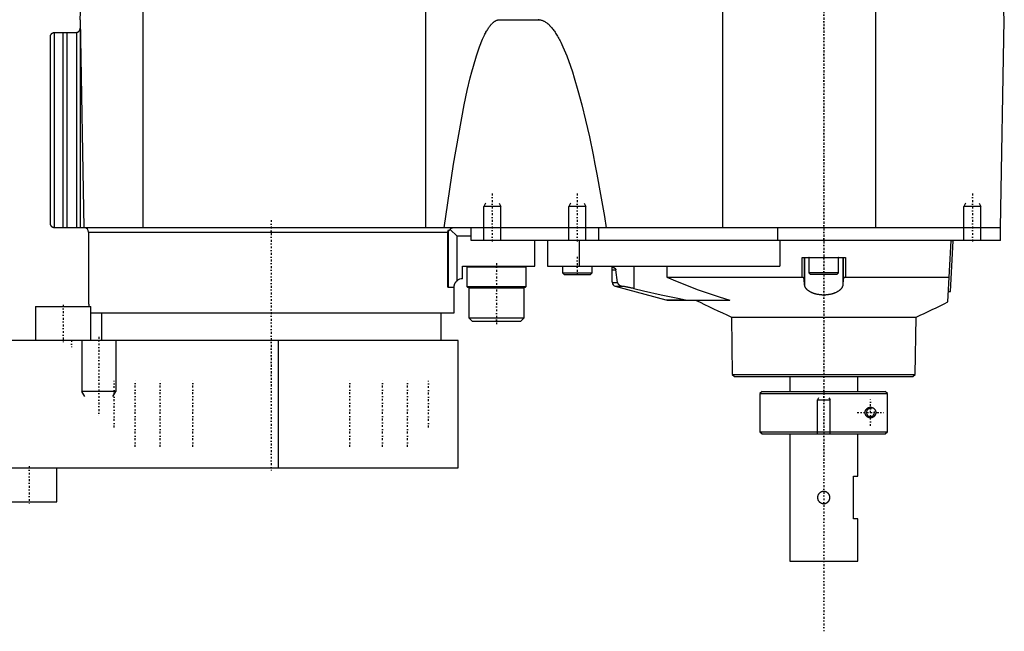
# Model space of a CAD drawing. Extents: x -171 to 292, y -1 to 545.
# Tile 2 of 3: x 61 to 292, y 108 to 252. Entities that reach past the tile are written whole.
import ezdxf

# ---------------------------------------------------------------- set-up
doc = ezdxf.new("R2010")
doc.units = 0
doc.linetypes.add('CENTER', pattern=[1.5, 0.45, -0.5, 0.05, -0.5])
for name, color, linetype in [('AM_0', 7, 'CONTINUOUS'), ('AM_10', 7, 'CONTINUOUS'), ('AM_7', 7, 'CENTER')]:
    doc.layers.add(name, color=color, linetype=linetype)

msp = doc.modelspace()

# ---------------------------------------------------------------- linework, layer by layer
at = {"layer": 'AM_0', "color": 7, "linetype": 'CONTINUOUS'}
for p, q in [((75, 251.5), (82.14, 387.81)), ((226.23, 202.5), (226.23, 373.93)), ((262.3, 202.5), (262.3, 343.66)), ((292.5, 251.5), (289.28, 312.91)), ((156.35, 202.5), (156.35, 280.58)), ((89.87, 202.5), (89.87, 257.5)), ((75, 251.5), (75.86, 202.5)), ((173.73, 251.5), (182.83, 251.5)), ((291.64, 202.5), (292.5, 251.5)), ((68.86, 248.49), (68.86, 202.51)), ((69, 248.5), (74.03, 248.5)), ((70.95, 248.5), (70.95, 202.5)), ((71.86, 248.5), (71.86, 202.5)), ((74.11, 248.5), (74.11, 202.5)), ((74.98, 249.17), (74.98, 202.5)), ((68, 203.5), (68, 247.5)), ((291.64, 202.5), (69, 202.5)), ((161.7, 188.5), (161.7, 201.99)), ((163.7, 200.5), (162.08, 202.12)), ((167, 199.5), (167, 202.5)), ((197, 202.5), (197, 199.5)), ((239.22, 199.5), (239.22, 202.5)), ((291.64, 199.5), (291.64, 202.5)), ((77, 201.5), (77, 184.5)), ((77, 201.5), (161.57, 201.5)), ((161.57, 188.5), (161.57, 201.5)), ((163.7, 190.02), (163.7, 200.5)), ((167, 200.5), (163.7, 200.5)), ((291.64, 199.5), (167, 199.5)), ((182, 193.5), (182, 199.5)), ((185, 199.5), (185, 193.5)), ((192.45, 199.5), (192.45, 193.5)), ((239.65, 199.5), (239.65, 193.5)), ((279.24, 185.05), (280, 199.5)), ((279.87, 187.49), (280.5, 199.47)), ((280, 199.5), (280.5, 199.47)), ((283.01, 199.51), (283, 199.5)), ((244.91, 190.89), (244.91, 195.5)), ((244.91, 195.5), (255.09, 195.5)), ((245.43, 195.5), (245.43, 190.4)), ((245.5, 195.5), (245.5, 189.07)), ((246.5, 195.4), (246.5, 191.9)), ((253.5, 195.4), (246.5, 195.4)), ((253.5, 191.9), (253.5, 195.4)), ((254.5, 195.5), (254.5, 189.07)), ((254.57, 195.5), (254.57, 190.4)), ((255.09, 195.5), (255.09, 190.89)), ((165, 190.5), (165, 193.5)), ((165, 193.5), (182, 193.5)), ((166.2, 193.5), (166, 193.3)), ((166, 193.3), (166, 188.7)), ((166, 193.3), (180, 193.3)), ((180, 193.3), (179.8, 193.5)), ((180, 188.7), (180, 193.3)), ((185, 193.5), (239.65, 193.5)), ((188.5, 193.5), (188.5, 191.9)), ((195.5, 191.9), (195.5, 193.5)), ((200.19, 189.77), (200.19, 193.5)), ((200.19, 192.57), (201.1, 192.57)), ((201.47, 189.63), (201.1, 192.57)), ((205.34, 193.5), (205.34, 188.2)), ((213.1, 193.5), (213.1, 190.89)), ((188.5, 191.9), (188.9, 191.5)), ((188.5, 191.9), (195.5, 191.9)), ((188.9, 191.5), (195.1, 191.5)), ((195.1, 191.5), (195.5, 191.9)), ((213.1, 190.89), (244.91, 190.89)), ((245.5, 189.07), (245.43, 190.4)), ((246.5, 191.9), (246.9, 191.5)), ((253.5, 191.9), (246.5, 191.9)), ((253.1, 191.5), (246.9, 191.5)), ((253.1, 191.5), (253.5, 191.9)), ((254.57, 190.4), (254.5, 189.07)), ((255.09, 190.89), (279.55, 190.89)), ((161.57, 188.5), (163, 188.5)), ((163, 182.5), (163, 188.5)), ((166, 188.7), (166.2, 188.5)), ((166, 188.7), (180, 188.7)), ((166.2, 188.5), (179.8, 188.5)), ((166.6, 188.5), (166.5, 188.4)), ((166.5, 188.4), (166.5, 181.3)), ((166.5, 188.4), (179.5, 188.4)), ((179.5, 188.4), (179.4, 188.5)), ((179.5, 181.3), (179.5, 188.4)), ((179.8, 188.5), (180, 188.7)), ((200.19, 189.77), (200.2, 189.63)), ((200.2, 189.63), (201.47, 189.63)), ((200.94, 188.73), (212.87, 185.54)), ((200.94, 188.73), (202.63, 188.73)), ((212.87, 185.54), (213.13, 185.5)), ((212.87, 185.54), (217.5, 185.54)), ((213.13, 185.5), (227.92, 185.5)), ((217.5, 185.54), (217.83, 185.5)), ((279.37, 187.52), (279.87, 187.49)), ((64.53, 184), (64.53, 176)), ((64.53, 184), (77.53, 184)), ((77, 184.5), (77.03, 184.5)), ((77.03, 184.5), (77.03, 184)), ((77.53, 176), (77.53, 184)), ((77.53, 182.5), (163, 182.5)), ((80, 182.5), (80, 176)), ((160, 176), (160, 182.5)), ((166.5, 181.3), (167.3, 180.5)), ((166.5, 181.3), (179.5, 181.3)), ((178.7, 180.5), (179.5, 181.3)), ((228.26, 181.5), (228.49, 168)), ((228.26, 181.5), (271.74, 181.5)), ((271.51, 168), (271.74, 181.5)), ((167.3, 180.5), (178.7, 180.5)), ((164, 176), (-48.5, 176)), ((121.65, 146), (121.65, 176)), ((164, 146), (164, 176)), ((228.49, 168), (229, 167.5)), ((228.49, 168), (271.51, 168)), ((229, 167.5), (271, 167.5)), ((242, 167.5), (242, 164)), ((258, 164), (258, 167.5)), ((271, 167.5), (271.51, 168)), ((235.5, 164), (235, 163.5)), ((235, 163.5), (235, 154.5)), ((235, 163.5), (264.98, 163.5)), ((235.5, 164), (264.48, 164)), ((264.98, 163.5), (264.48, 164)), ((264.98, 154.5), (264.98, 163.5)), ((235, 154.5), (235.5, 154)), ((235, 154.5), (264.98, 154.5)), ((235.5, 154), (264.48, 154)), ((242, 154), (242, 124)), ((258, 144), (258, 154)), ((264.48, 154), (264.98, 154.5)), ((-48.5, 146), (164, 146)), ((69.5, 138), (69.5, 146)), ((257, 144), (258, 144)), ((257, 134), (257, 144)), ((56.5, 138), (69.5, 138)), ((258, 134), (257, 134)), ((258, 124), (258, 134)), ((242, 124), (258, 124))]:
    msp.add_line(p, q, dxfattribs=at)
for points in [[(160.69, 202.5, 0), (162.85, 217.46, 0), (165.38, 231.48, 0), (166.11, 234.81, 0), (166.83, 237.84, 0), (167.2, 239.24, 0), (167.56, 240.56, 0), (168.28, 242.98, 0), (169.01, 245.1, 0), (169.73, 246.92, 0), (170.16, 247.84, 0), (170.28, 248.08, 0), (170.4, 248.32, 0), (170.46, 248.43, 0), (170.52, 248.55, 0), (170.64, 248.76, 0), (170.76, 248.97, 0), (170.88, 249.18, 0), (171.01, 249.37, 0), (171.13, 249.56, 0), (171.19, 249.64, 0), (171.25, 249.73, 0), (171.37, 249.9, 0), (171.49, 250.06, 0), (171.55, 250.14, 0), (171.61, 250.21, 0), (171.73, 250.35, 0), (171.85, 250.49, 0), (171.91, 250.55, 0), (171.97, 250.62, 0), (172.1, 250.73, 0), (172.22, 250.84, 0), (172.34, 250.94, 0), (172.46, 251.04, 0), (172.58, 251.12, 0), (172.64, 251.16, 0), (172.7, 251.2, 0), (172.82, 251.26, 0), (172.94, 251.32, 0), (173.06, 251.37, 0), (173.19, 251.41, 0), (173.31, 251.45, 0), (173.37, 251.46, 0), (173.43, 251.47, 0), (173.55, 251.49, 0), (173.67, 251.5, 0), (173.73, 251.5, 0)], [(183.03, 251.5, 0), (182.83, 251.5, 0)], [(182.83, 251.5, 0), (182.9, 251.5, 0), (183.05, 251.49, 0), (183.2, 251.47, 0), (183.28, 251.46, 0), (183.35, 251.45, 0), (183.5, 251.41, 0), (183.65, 251.37, 0), (183.79, 251.32, 0), (183.94, 251.26, 0), (184.09, 251.2, 0), (184.17, 251.16, 0), (184.24, 251.12, 0), (184.39, 251.04, 0), (184.54, 250.94, 0), (184.68, 250.84, 0), (184.83, 250.73, 0), (184.98, 250.62, 0), (185.06, 250.55, 0), (185.13, 250.49, 0), (185.28, 250.36, 0), (185.43, 250.21, 0), (185.5, 250.14, 0), (185.58, 250.06, 0), (185.72, 249.9, 0), (185.87, 249.73, 0), (185.95, 249.65, 0), (186.02, 249.56, 0), (186.17, 249.37, 0), (186.32, 249.18, 0), (186.47, 248.98, 0), (186.61, 248.77, 0), (186.76, 248.55, 0), (186.84, 248.43, 0), (186.91, 248.32, 0), (187.06, 248.08, 0), (187.21, 247.84, 0), (187.36, 247.59, 0), (187.5, 247.33, 0), (187.65, 247.06, 0), (187.73, 246.92, 0), (187.8, 246.78, 0), (187.95, 246.5, 0), (188.1, 246.2, 0), (188.62, 245.11, 0), (189.51, 242.99, 0), (190.39, 240.57, 0), (190.84, 239.24, 0), (191.28, 237.84, 0), (192.17, 234.82, 0), (193.06, 231.49, 0), (193.95, 227.86, 0), (194.84, 223.93, 0), (195.72, 219.69, 0), (196.17, 217.46, 0), (196.61, 215.16, 0), (197.5, 210.32, 0), (198.38, 205.18, 0), (198.83, 202.5, 0)], [(68, 247.5, 0), (68, 247.51, 0), (68, 247.52, 0), (68, 247.54, 0), (68, 247.54, 0), (68, 247.55, 0), (68, 247.56, 0), (68, 247.58, 0), (68, 247.59, 0), (68.01, 247.6, 0), (68.01, 247.62, 0), (68.01, 247.62, 0), (68.01, 247.63, 0), (68.01, 247.64, 0), (68.01, 247.65, 0), (68.01, 247.67, 0), (68.02, 247.68, 0), (68.02, 247.69, 0), (68.02, 247.7, 0), (68.02, 247.7, 0), (68.02, 247.71, 0), (68.03, 247.73, 0), (68.03, 247.73, 0), (68.03, 247.74, 0), (68.03, 247.75, 0), (68.03, 247.76, 0), (68.04, 247.77, 0), (68.04, 247.77, 0), (68.04, 247.78, 0), (68.04, 247.8, 0), (68.06, 247.83, 0), (68.08, 247.9, 0), (68.11, 247.96, 0), (68.15, 248.03, 0), (68.19, 248.09, 0), (68.21, 248.12, 0), (68.24, 248.15, 0), (68.27, 248.18, 0), (68.28, 248.19, 0), (68.29, 248.2, 0), (68.29, 248.21, 0), (68.3, 248.21, 0), (68.3, 248.22, 0), (68.31, 248.23, 0), (68.32, 248.24, 0), (68.33, 248.25, 0), (68.34, 248.25, 0), (68.35, 248.26, 0), (68.35, 248.26, 0), (68.36, 248.27, 0), (68.37, 248.28, 0), (68.38, 248.29, 0), (68.39, 248.3, 0), (68.41, 248.3, 0), (68.41, 248.31, 0), (68.42, 248.31, 0), (68.43, 248.32, 0), (68.44, 248.33, 0), (68.45, 248.34, 0), (68.46, 248.34, 0), (68.47, 248.35, 0), (68.48, 248.35, 0), (68.49, 248.36, 0), (68.5, 248.36, 0), (68.51, 248.37, 0), (68.52, 248.38, 0), (68.54, 248.39, 0), (68.55, 248.39, 0), (68.55, 248.4, 0), (68.56, 248.4, 0), (68.57, 248.41, 0), (68.59, 248.41, 0), (68.6, 248.41, 0), (68.6, 248.42, 0), (68.62, 248.42, 0), (68.63, 248.43, 0), (68.64, 248.43, 0), (68.64, 248.43, 0), (68.66, 248.44, 0), (68.67, 248.45, 0), (68.69, 248.45, 0), (68.7, 248.45, 0), (68.72, 248.46, 0), (68.72, 248.46, 0), (68.73, 248.46, 0), (68.75, 248.47, 0), (68.76, 248.47, 0), (68.78, 248.47, 0), (68.79, 248.48, 0), (68.81, 248.48, 0), (68.82, 248.48, 0), (68.82, 248.48, 0), (68.84, 248.49, 0), (68.85, 248.49, 0), (68.86, 248.49, 0)], [(68.86, 248.49, 0), (68.88, 248.49, 0), (68.93, 248.5, 0), (68.98, 248.5, 0), (69, 248.5, 0)], [(74.03, 248.5, 0), (74.05, 248.5, 0), (74.07, 248.5, 0), (74.1, 248.5, 0), (74.11, 248.5, 0)], [(74.11, 248.5, 0), (74.12, 248.5, 0), (74.13, 248.5, 0), (74.15, 248.51, 0), (74.16, 248.51, 0), (74.16, 248.51, 0), (74.18, 248.51, 0), (74.19, 248.51, 0), (74.2, 248.51, 0), (74.22, 248.52, 0), (74.23, 248.52, 0), (74.24, 248.52, 0), (74.25, 248.52, 0), (74.26, 248.53, 0), (74.27, 248.53, 0), (74.29, 248.53, 0), (74.3, 248.54, 0), (74.31, 248.54, 0), (74.32, 248.54, 0), (74.33, 248.54, 0), (74.34, 248.55, 0), (74.35, 248.55, 0), (74.36, 248.55, 0), (74.37, 248.56, 0), (74.38, 248.56, 0), (74.39, 248.57, 0), (74.4, 248.57, 0), (74.41, 248.57, 0), (74.42, 248.58, 0), (74.43, 248.58, 0), (74.44, 248.59, 0), (74.46, 248.59, 0), (74.47, 248.6, 0), (74.47, 248.6, 0), (74.48, 248.6, 0), (74.49, 248.61, 0), (74.5, 248.62, 0), (74.52, 248.62, 0), (74.53, 248.63, 0), (74.54, 248.64, 0), (74.54, 248.64, 0), (74.55, 248.64, 0), (74.56, 248.65, 0), (74.57, 248.66, 0), (74.58, 248.66, 0), (74.59, 248.67, 0), (74.6, 248.68, 0), (74.61, 248.68, 0), (74.61, 248.68, 0), (74.62, 248.69, 0), (74.63, 248.7, 0), (74.64, 248.71, 0), (74.65, 248.71, 0), (74.66, 248.72, 0), (74.67, 248.72, 0), (74.67, 248.73, 0), (74.68, 248.74, 0), (74.69, 248.74, 0), (74.72, 248.77, 0), (74.74, 248.79, 0), (74.77, 248.82, 0), (74.81, 248.87, 0), (74.85, 248.92, 0), (74.88, 248.97, 0), (74.91, 249.02, 0), (74.92, 249.04, 0), (74.93, 249.05, 0), (74.93, 249.06, 0), (74.93, 249.06, 0), (74.94, 249.07, 0), (74.94, 249.07, 0), (74.94, 249.08, 0), (74.94, 249.08, 0), (74.95, 249.09, 0), (74.95, 249.09, 0), (74.95, 249.1, 0), (74.95, 249.1, 0), (74.95, 249.11, 0), (74.96, 249.11, 0), (74.96, 249.12, 0), (74.96, 249.13, 0), (74.96, 249.13, 0), (74.97, 249.14, 0), (74.97, 249.14, 0), (74.97, 249.14, 0), (74.97, 249.15, 0), (74.97, 249.15, 0), (74.97, 249.16, 0), (74.97, 249.16, 0), (74.98, 249.16, 0), (74.98, 249.16, 0), (74.98, 249.17, 0), (74.98, 249.17, 0), (74.98, 249.17, 0), (74.98, 249.17, 0)], [(68.86, 202.51, 0), (68.85, 202.51, 0), (68.84, 202.51, 0), (68.82, 202.52, 0), (68.82, 202.52, 0), (68.81, 202.52, 0), (68.79, 202.52, 0), (68.78, 202.53, 0), (68.76, 202.53, 0), (68.75, 202.53, 0), (68.73, 202.54, 0), (68.72, 202.54, 0), (68.72, 202.54, 0), (68.7, 202.55, 0), (68.69, 202.55, 0), (68.67, 202.55, 0), (68.66, 202.56, 0), (68.64, 202.57, 0), (68.64, 202.57, 0), (68.63, 202.57, 0), (68.62, 202.58, 0), (68.6, 202.58, 0), (68.6, 202.59, 0), (68.59, 202.59, 0), (68.57, 202.59, 0), (68.56, 202.6, 0), (68.55, 202.6, 0), (68.55, 202.61, 0), (68.54, 202.61, 0), (68.52, 202.62, 0), (68.51, 202.63, 0), (68.5, 202.64, 0), (68.49, 202.64, 0), (68.48, 202.65, 0), (68.47, 202.65, 0), (68.46, 202.66, 0), (68.45, 202.66, 0), (68.44, 202.67, 0), (68.43, 202.68, 0), (68.42, 202.69, 0), (68.41, 202.69, 0), (68.41, 202.7, 0), (68.39, 202.7, 0), (68.38, 202.71, 0), (68.37, 202.72, 0), (68.36, 202.73, 0), (68.35, 202.74, 0), (68.35, 202.74, 0), (68.34, 202.75, 0), (68.33, 202.75, 0), (68.32, 202.76, 0), (68.31, 202.77, 0), (68.3, 202.78, 0), (68.3, 202.79, 0), (68.29, 202.79, 0), (68.29, 202.8, 0), (68.28, 202.81, 0), (68.27, 202.82, 0), (68.24, 202.85, 0), (68.21, 202.88, 0), (68.19, 202.91, 0), (68.15, 202.97, 0), (68.11, 203.04, 0), (68.08, 203.1, 0), (68.06, 203.17, 0), (68.04, 203.2, 0), (68.04, 203.22, 0), (68.04, 203.23, 0), (68.04, 203.23, 0), (68.03, 203.24, 0), (68.03, 203.25, 0), (68.03, 203.26, 0), (68.03, 203.27, 0), (68.03, 203.27, 0), (68.02, 203.29, 0), (68.02, 203.3, 0), (68.02, 203.3, 0), (68.02, 203.31, 0), (68.02, 203.32, 0), (68.01, 203.33, 0), (68.01, 203.35, 0), (68.01, 203.36, 0), (68.01, 203.37, 0), (68.01, 203.38, 0), (68.01, 203.38, 0), (68.01, 203.4, 0), (68, 203.41, 0), (68, 203.42, 0), (68, 203.44, 0), (68, 203.45, 0), (68, 203.46, 0), (68, 203.46, 0), (68, 203.48, 0), (68, 203.49, 0), (68, 203.5, 0)], [(69, 202.5, 0), (68.98, 202.5, 0), (68.93, 202.5, 0), (68.88, 202.51, 0), (68.86, 202.51, 0)], [(161.57, 201.5, 0), (161.57, 201.51, 0), (161.57, 201.54, 0), (161.57, 201.57, 0), (161.57, 201.58, 0), (161.57, 201.6, 0), (161.58, 201.63, 0), (161.58, 201.65, 0), (161.59, 201.68, 0), (161.59, 201.71, 0), (161.6, 201.74, 0), (161.6, 201.75, 0), (161.61, 201.77, 0), (161.62, 201.8, 0), (161.62, 201.82, 0), (161.63, 201.85, 0), (161.64, 201.87, 0), (161.66, 201.9, 0), (161.66, 201.91, 0), (161.67, 201.92, 0), (161.68, 201.95, 0), (161.69, 201.97, 0), (161.7, 201.99, 0)], [(161.7, 201.99, 0), (161.7, 201.97, 0), (161.7, 201.94, 0), (161.71, 201.91, 0), (161.71, 201.9, 0), (161.71, 201.89, 0), (161.72, 201.88, 0), (161.72, 201.88, 0), (161.72, 201.87, 0), (161.72, 201.87, 0), (161.72, 201.87, 0), (161.73, 201.87, 0), (161.73, 201.87, 0), (161.73, 201.86, 0), (161.73, 201.86, 0), (161.73, 201.86, 0), (161.73, 201.86, 0), (161.74, 201.86, 0), (161.74, 201.86, 0), (161.74, 201.86, 0), (161.74, 201.85, 0), (161.74, 201.85, 0), (161.75, 201.85, 0), (161.75, 201.85, 0), (161.75, 201.85, 0), (161.75, 201.85, 0), (161.75, 201.85, 0), (161.75, 201.85, 0), (161.76, 201.85, 0), (161.76, 201.85, 0), (161.76, 201.85, 0), (161.76, 201.85, 0), (161.76, 201.85, 0), (161.77, 201.85, 0), (161.77, 201.85, 0), (161.77, 201.85, 0), (161.77, 201.85, 0), (161.77, 201.85, 0), (161.78, 201.85, 0), (161.78, 201.85, 0), (161.78, 201.85, 0), (161.78, 201.85, 0), (161.78, 201.86, 0), (161.79, 201.86, 0), (161.79, 201.86, 0), (161.79, 201.86, 0), (161.79, 201.86, 0), (161.8, 201.86, 0), (161.8, 201.86, 0), (161.8, 201.87, 0), (161.81, 201.87, 0), (161.81, 201.87, 0), (161.81, 201.87, 0), (161.81, 201.87, 0), (161.82, 201.88, 0), (161.82, 201.88, 0), (161.83, 201.88, 0), (161.83, 201.88, 0), (161.83, 201.89, 0), (161.84, 201.89, 0), (161.84, 201.89, 0), (161.84, 201.9, 0), (161.85, 201.9, 0), (161.86, 201.91, 0), (161.89, 201.94, 0), (161.93, 201.98, 0), (161.95, 202, 0), (161.97, 202.01, 0), (162.01, 202.05, 0), (162.06, 202.1, 0), (162.08, 202.12, 0)], [(162.08, 202.12, 0), (162.09, 202.14, 0), (162.11, 202.18, 0), (162.14, 202.22, 0), (162.15, 202.24, 0), (162.16, 202.25, 0), (162.19, 202.29, 0), (162.22, 202.32, 0), (162.24, 202.34, 0), (162.27, 202.37, 0), (162.3, 202.39, 0), (162.32, 202.4, 0), (162.33, 202.42, 0), (162.36, 202.43, 0), (162.39, 202.45, 0), (162.43, 202.46, 0), (162.46, 202.48, 0), (162.49, 202.49, 0), (162.51, 202.49, 0), (162.52, 202.49, 0), (162.55, 202.5, 0), (162.59, 202.5, 0), (162.6, 202.5, 0)], [(200.19, 193.11, 0), (200.19, 193.13, 0), (200.2, 193.16, 0), (200.21, 193.19, 0), (200.22, 193.2, 0), (200.23, 193.2, 0), (200.26, 193.21, 0), (200.3, 193.22, 0), (200.34, 193.22, 0), (200.39, 193.21, 0), (200.44, 193.2, 0), (200.47, 193.19, 0), (200.5, 193.18, 0), (200.57, 193.16, 0), (200.65, 193.12, 0), (200.72, 193.08, 0), (200.8, 193.03, 0), (200.84, 193, 0), (200.85, 192.99, 0), (200.87, 192.98, 0), (200.87, 192.97, 0), (200.88, 192.97, 0), (200.89, 192.96, 0), (200.9, 192.94, 0), (200.9, 192.94, 0), (200.91, 192.93, 0), (200.92, 192.92, 0), (200.93, 192.91, 0), (200.94, 192.91, 0), (200.94, 192.9, 0), (200.95, 192.89, 0), (200.96, 192.87, 0), (200.98, 192.86, 0), (200.99, 192.84, 0), (201, 192.82, 0), (201.01, 192.81, 0), (201.01, 192.8, 0), (201.03, 192.78, 0), (201.04, 192.76, 0), (201.05, 192.73, 0), (201.06, 192.72, 0), (201.06, 192.72, 0), (201.06, 192.71, 0), (201.06, 192.71, 0), (201.06, 192.71, 0), (201.06, 192.7, 0), (201.07, 192.7, 0), (201.07, 192.69, 0), (201.07, 192.69, 0), (201.07, 192.68, 0), (201.07, 192.68, 0), (201.07, 192.68, 0), (201.07, 192.67, 0), (201.08, 192.67, 0), (201.08, 192.67, 0), (201.08, 192.66, 0), (201.08, 192.66, 0), (201.08, 192.65, 0), (201.08, 192.65, 0), (201.08, 192.65, 0), (201.08, 192.64, 0), (201.09, 192.64, 0), (201.09, 192.63, 0), (201.09, 192.63, 0), (201.09, 192.62, 0), (201.09, 192.62, 0), (201.09, 192.62, 0), (201.09, 192.61, 0), (201.09, 192.61, 0), (201.09, 192.6, 0), (201.09, 192.6, 0), (201.1, 192.59, 0), (201.1, 192.59, 0), (201.1, 192.58, 0), (201.1, 192.58, 0), (201.1, 192.57, 0), (201.1, 192.57, 0)], [(163, 188.5, 0), (163, 188.55, 0), (163.01, 188.64, 0), (163.01, 188.74, 0), (163.02, 188.78, 0), (163.03, 188.83, 0), (163.05, 188.92, 0), (163.07, 189.02, 0), (163.1, 189.11, 0), (163.13, 189.2, 0), (163.16, 189.29, 0), (163.18, 189.34, 0), (163.2, 189.38, 0), (163.25, 189.46, 0), (163.3, 189.55, 0), (163.35, 189.63, 0), (163.41, 189.71, 0), (163.47, 189.78, 0), (163.5, 189.82, 0), (163.53, 189.85, 0), (163.59, 189.92, 0), (163.66, 189.99, 0), (163.7, 190.02, 0)], [(213.1, 190.89, 0), (215.52, 189.86, 0), (220.43, 187.93, 0), (225.41, 186.24, 0), (227.92, 185.5, 0)], [(245.43, 190.4, 0), (245.43, 190.42, 0), (245.42, 190.45, 0), (245.42, 190.48, 0), (245.41, 190.49, 0), (245.4, 190.51, 0), (245.39, 190.54, 0), (245.37, 190.57, 0), (245.35, 190.6, 0), (245.33, 190.63, 0), (245.3, 190.66, 0), (245.29, 190.67, 0), (245.27, 190.69, 0), (245.24, 190.71, 0), (245.2, 190.74, 0), (245.17, 190.77, 0), (245.13, 190.79, 0), (245.08, 190.82, 0), (245.06, 190.83, 0), (245.04, 190.84, 0), (244.99, 190.86, 0), (244.93, 190.88, 0), (244.91, 190.89, 0)], [(255.09, 190.89, 0), (255.07, 190.88, 0), (255.01, 190.86, 0), (254.97, 190.84, 0), (254.94, 190.83, 0), (254.92, 190.82, 0), (254.88, 190.79, 0), (254.83, 190.77, 0), (254.8, 190.74, 0), (254.76, 190.71, 0), (254.73, 190.69, 0), (254.71, 190.67, 0), (254.7, 190.66, 0), (254.67, 190.63, 0), (254.65, 190.6, 0), (254.63, 190.57, 0), (254.61, 190.54, 0), (254.6, 190.51, 0), (254.59, 190.49, 0), (254.58, 190.48, 0), (254.58, 190.45, 0), (254.57, 190.42, 0), (254.57, 190.4, 0)], [(201.47, 189.63, 0), (201.47, 189.62, 0), (201.47, 189.61, 0), (201.47, 189.59, 0), (201.47, 189.59, 0), (201.47, 189.58, 0), (201.48, 189.56, 0), (201.48, 189.55, 0), (201.48, 189.54, 0), (201.49, 189.52, 0), (201.49, 189.51, 0), (201.49, 189.5, 0), (201.5, 189.5, 0), (201.5, 189.49, 0), (201.51, 189.47, 0), (201.51, 189.46, 0), (201.52, 189.45, 0), (201.52, 189.44, 0), (201.52, 189.43, 0), (201.53, 189.43, 0), (201.53, 189.41, 0), (201.54, 189.4, 0), (201.54, 189.4, 0), (201.54, 189.39, 0), (201.55, 189.38, 0), (201.56, 189.37, 0), (201.56, 189.37, 0), (201.56, 189.36, 0), (201.57, 189.35, 0), (201.57, 189.34, 0), (201.58, 189.33, 0), (201.59, 189.32, 0), (201.59, 189.31, 0), (201.6, 189.31, 0), (201.6, 189.3, 0), (201.61, 189.29, 0), (201.61, 189.28, 0), (201.64, 189.25, 0), (201.69, 189.2, 0), (201.75, 189.14, 0), (201.8, 189.09, 0), (201.84, 189.07, 0), (201.87, 189.04, 0), (201.94, 189, 0), (202.02, 188.95, 0), (202.1, 188.91, 0), (202.18, 188.87, 0), (202.28, 188.83, 0), (202.32, 188.81, 0), (202.37, 188.8, 0), (202.47, 188.77, 0), (202.58, 188.74, 0), (202.63, 188.73, 0)], [(205.34, 188.2, 0), (205.26, 188.22, 0), (205.09, 188.26, 0), (204.93, 188.29, 0), (204.85, 188.31, 0), (204.77, 188.32, 0), (204.61, 188.35, 0), (204.45, 188.39, 0), (204.3, 188.42, 0), (204.14, 188.45, 0), (203.99, 188.48, 0), (203.91, 188.49, 0), (203.83, 188.51, 0), (203.69, 188.54, 0), (203.54, 188.57, 0), (203.39, 188.59, 0), (203.25, 188.62, 0), (203.11, 188.65, 0), (203.04, 188.66, 0), (202.97, 188.67, 0), (202.83, 188.7, 0), (202.7, 188.72, 0), (202.63, 188.73, 0)], [(205.34, 188.2, 0), (207.57, 187.69, 0), (211.77, 186.75, 0), (215.65, 185.91, 0), (217.5, 185.54, 0)], [(254.5, 189.07, 0), (254.5, 189.03, 0), (254.49, 188.97, 0), (254.48, 188.91, 0), (254.47, 188.87, 0), (254.47, 188.84, 0), (254.45, 188.78, 0), (254.43, 188.71, 0), (254.41, 188.65, 0), (254.38, 188.59, 0), (254.35, 188.52, 0), (254.33, 188.49, 0), (254.32, 188.46, 0), (254.28, 188.4, 0), (254.24, 188.33, 0), (254.2, 188.27, 0), (254.15, 188.21, 0), (254.1, 188.15, 0), (254.08, 188.12, 0), (254.05, 188.09, 0), (253.99, 188.03, 0), (253.94, 187.97, 0), (253.91, 187.94, 0), (253.87, 187.91, 0), (253.81, 187.85, 0), (253.74, 187.79, 0), (253.71, 187.77, 0), (253.67, 187.74, 0), (253.6, 187.68, 0), (253.52, 187.63, 0), (253.44, 187.57, 0), (253.35, 187.52, 0), (253.27, 187.47, 0), (253.22, 187.44, 0), (253.18, 187.42, 0), (253.09, 187.37, 0), (252.99, 187.32, 0), (252.9, 187.27, 0), (252.79, 187.22, 0), (252.69, 187.18, 0), (252.64, 187.16, 0), (252.59, 187.14, 0), (252.48, 187.09, 0), (252.37, 187.05, 0), (252.25, 187.02, 0), (252.14, 186.98, 0), (252.02, 186.95, 0), (251.96, 186.93, 0), (251.9, 186.91, 0), (251.78, 186.88, 0), (251.66, 186.85, 0), (251.53, 186.83, 0), (251.4, 186.8, 0), (251.28, 186.78, 0), (251.21, 186.77, 0), (251.15, 186.76, 0), (251.01, 186.74, 0), (250.88, 186.72, 0), (250.75, 186.71, 0), (250.61, 186.7, 0), (250.48, 186.69, 0), (250.41, 186.68, 0), (250.34, 186.68, 0), (250.21, 186.67, 0), (250.07, 186.67, 0), (250, 186.67, 0), (249.93, 186.67, 0), (249.8, 186.67, 0), (249.66, 186.68, 0), (249.59, 186.68, 0), (249.52, 186.69, 0), (249.39, 186.7, 0), (249.25, 186.71, 0), (249.12, 186.72, 0), (248.99, 186.74, 0), (248.85, 186.76, 0), (248.79, 186.77, 0), (248.72, 186.78, 0), (248.6, 186.8, 0), (248.47, 186.82, 0), (248.34, 186.85, 0), (248.22, 186.88, 0), (248.1, 186.91, 0), (248.04, 186.93, 0), (247.98, 186.95, 0), (247.86, 186.98, 0), (247.75, 187.02, 0), (247.63, 187.05, 0), (247.52, 187.09, 0), (247.41, 187.14, 0), (247.36, 187.16, 0), (247.31, 187.18, 0), (247.21, 187.22, 0), (247.11, 187.27, 0), (247.01, 187.32, 0), (246.91, 187.37, 0), (246.82, 187.42, 0), (246.78, 187.44, 0), (246.73, 187.47, 0), (246.65, 187.52, 0), (246.56, 187.57, 0), (246.48, 187.63, 0), (246.4, 187.68, 0), (246.33, 187.74, 0), (246.29, 187.77, 0), (246.26, 187.79, 0), (246.19, 187.85, 0), (246.13, 187.91, 0), (246.09, 187.94, 0), (246.06, 187.97, 0), (246.01, 188.03, 0), (245.95, 188.09, 0), (245.92, 188.12, 0), (245.9, 188.15, 0), (245.85, 188.21, 0), (245.8, 188.27, 0), (245.76, 188.33, 0), (245.72, 188.4, 0), (245.68, 188.46, 0), (245.67, 188.49, 0), (245.65, 188.52, 0), (245.62, 188.59, 0), (245.59, 188.65, 0), (245.57, 188.71, 0), (245.55, 188.78, 0), (245.53, 188.84, 0), (245.53, 188.87, 0), (245.52, 188.91, 0), (245.51, 188.97, 0), (245.5, 189.03, 0), (245.5, 189.07, 0)], [(262.25, 159, 0), (262.25, 158.99, 0), (262.25, 158.98, 0), (262.25, 158.96, 0), (262.25, 158.96, 0), (262.25, 158.95, 0), (262.25, 158.93, 0), (262.25, 158.92, 0), (262.25, 158.91, 0), (262.25, 158.89, 0), (262.24, 158.88, 0), (262.24, 158.87, 0), (262.24, 158.86, 0), (262.24, 158.85, 0), (262.24, 158.83, 0), (262.24, 158.82, 0), (262.23, 158.8, 0), (262.23, 158.79, 0), (262.23, 158.78, 0), (262.23, 158.78, 0), (262.23, 158.76, 0), (262.22, 158.75, 0), (262.22, 158.74, 0), (262.22, 158.73, 0), (262.22, 158.72, 0), (262.22, 158.71, 0), (262.21, 158.7, 0), (262.21, 158.69, 0), (262.21, 158.68, 0), (262.2, 158.67, 0), (262.2, 158.65, 0), (262.2, 158.64, 0), (262.19, 158.63, 0), (262.19, 158.62, 0), (262.19, 158.61, 0), (262.18, 158.6, 0), (262.18, 158.59, 0), (262.18, 158.57, 0), (262.17, 158.56, 0), (262.17, 158.55, 0), (262.16, 158.54, 0), (262.16, 158.54, 0), (262.16, 158.52, 0), (262.15, 158.51, 0), (262.14, 158.5, 0), (262.14, 158.49, 0), (262.13, 158.47, 0), (262.13, 158.47, 0), (262.13, 158.46, 0), (262.12, 158.45, 0), (262.12, 158.44, 0), (262.11, 158.43, 0), (262.1, 158.42, 0), (262.1, 158.4, 0), (262.1, 158.4, 0), (262.09, 158.39, 0), (262.09, 158.38, 0), (262.08, 158.37, 0), (262.06, 158.33, 0), (262.04, 158.3, 0), (262.02, 158.27, 0), (261.97, 158.22, 0), (261.93, 158.17, 0), (261.89, 158.12, 0), (261.84, 158.07, 0), (261.79, 158.03, 0), (261.76, 158.01, 0), (261.74, 157.99, 0), (261.68, 157.95, 0), (261.63, 157.92, 0), (261.6, 157.9, 0), (261.57, 157.89, 0), (261.51, 157.86, 0), (261.46, 157.84, 0), (261.43, 157.83, 0), (261.4, 157.81, 0), (261.34, 157.8, 0), (261.28, 157.78, 0), (261.22, 157.77, 0), (261.15, 157.76, 0), (261.09, 157.75, 0), (261.06, 157.75, 0), (261.03, 157.75, 0), (260.97, 157.75, 0), (260.91, 157.75, 0), (260.85, 157.76, 0), (260.79, 157.77, 0), (260.72, 157.78, 0), (260.69, 157.79, 0), (260.66, 157.8, 0), (260.59, 157.82, 0), (260.53, 157.84, 0), (260.47, 157.87, 0), (260.4, 157.9, 0), (260.34, 157.94, 0), (260.31, 157.96, 0), (260.28, 157.98, 0), (260.22, 158.02, 0), (260.17, 158.07, 0), (260.11, 158.12, 0), (260.06, 158.17, 0), (260.01, 158.23, 0), (259.99, 158.27, 0), (259.98, 158.27, 0), (259.98, 158.28, 0), (259.97, 158.29, 0), (259.97, 158.3, 0), (259.96, 158.3, 0), (259.95, 158.32, 0), (259.95, 158.33, 0), (259.94, 158.34, 0), (259.93, 158.35, 0), (259.92, 158.36, 0), (259.92, 158.37, 0), (259.92, 158.38, 0), (259.91, 158.39, 0), (259.9, 158.4, 0), (259.9, 158.41, 0), (259.89, 158.42, 0), (259.88, 158.44, 0), (259.88, 158.44, 0), (259.88, 158.45, 0), (259.87, 158.46, 0), (259.86, 158.48, 0), (259.86, 158.49, 0), (259.85, 158.5, 0), (259.85, 158.52, 0), (259.84, 158.52, 0), (259.84, 158.53, 0), (259.84, 158.54, 0), (259.83, 158.56, 0), (259.83, 158.57, 0), (259.82, 158.58, 0), (259.82, 158.6, 0), (259.81, 158.61, 0), (259.81, 158.61, 0), (259.81, 158.63, 0), (259.8, 158.64, 0), (259.8, 158.66, 0), (259.79, 158.67, 0), (259.79, 158.68, 0), (259.79, 158.69, 0), (259.79, 158.7, 0), (259.78, 158.71, 0), (259.78, 158.73, 0), (259.78, 158.73, 0), (259.78, 158.74, 0), (259.77, 158.76, 0), (259.77, 158.77, 0), (259.77, 158.78, 0), (259.77, 158.79, 0), (259.77, 158.8, 0), (259.76, 158.82, 0), (259.76, 158.83, 0), (259.76, 158.85, 0), (259.76, 158.86, 0), (259.76, 158.87, 0), (259.76, 158.87, 0), (259.75, 158.89, 0), (259.75, 158.9, 0), (259.75, 158.92, 0), (259.75, 158.93, 0), (259.75, 158.95, 0), (259.75, 158.96, 0), (259.75, 158.96, 0), (259.75, 158.98, 0), (259.75, 158.99, 0), (259.75, 159, 0), (259.75, 159.01, 0), (259.75, 159.02, 0), (259.75, 159.04, 0), (259.75, 159.04, 0), (259.75, 159.05, 0), (259.75, 159.07, 0), (259.75, 159.08, 0), (259.75, 159.1, 0), (259.75, 159.11, 0), (259.76, 159.13, 0), (259.76, 159.13, 0), (259.76, 159.14, 0), (259.76, 159.15, 0), (259.76, 159.17, 0), (259.76, 159.18, 0), (259.77, 159.2, 0), (259.77, 159.21, 0), (259.77, 159.22, 0), (259.77, 159.23, 0), (259.77, 159.24, 0), (259.78, 159.26, 0), (259.78, 159.27, 0), (259.78, 159.27, 0), (259.78, 159.29, 0), (259.79, 159.3, 0), (259.79, 159.31, 0), (259.79, 159.32, 0), (259.79, 159.33, 0), (259.8, 159.34, 0), (259.8, 159.36, 0), (259.81, 159.37, 0), (259.81, 159.39, 0), (259.81, 159.39, 0), (259.82, 159.4, 0), (259.82, 159.42, 0), (259.83, 159.43, 0), (259.83, 159.44, 0), (259.84, 159.46, 0), (259.84, 159.47, 0), (259.84, 159.48, 0), (259.85, 159.48, 0), (259.85, 159.5, 0), (259.86, 159.51, 0), (259.86, 159.52, 0), (259.87, 159.54, 0), (259.88, 159.55, 0), (259.88, 159.56, 0), (259.88, 159.56, 0), (259.89, 159.58, 0), (259.9, 159.59, 0), (259.9, 159.6, 0), (259.91, 159.61, 0), (259.92, 159.62, 0), (259.92, 159.63, 0), (259.92, 159.64, 0), (259.93, 159.65, 0), (259.94, 159.66, 0), (259.95, 159.67, 0), (259.95, 159.68, 0), (259.96, 159.7, 0), (259.97, 159.7, 0), (259.97, 159.71, 0), (259.98, 159.72, 0), (259.98, 159.73, 0), (259.99, 159.73, 0), (260.01, 159.77, 0), (260.06, 159.83, 0), (260.11, 159.88, 0), (260.17, 159.93, 0), (260.22, 159.98, 0), (260.28, 160.02, 0), (260.31, 160.04, 0), (260.34, 160.06, 0), (260.4, 160.1, 0), (260.47, 160.13, 0), (260.53, 160.16, 0), (260.59, 160.18, 0), (260.66, 160.2, 0), (260.69, 160.21, 0), (260.72, 160.22, 0), (260.79, 160.23, 0), (260.85, 160.24, 0), (260.91, 160.25, 0), (260.97, 160.25, 0), (261.03, 160.25, 0), (261.06, 160.25, 0), (261.09, 160.25, 0), (261.15, 160.24, 0), (261.22, 160.23, 0), (261.28, 160.22, 0), (261.34, 160.2, 0), (261.4, 160.19, 0), (261.43, 160.17, 0), (261.46, 160.16, 0), (261.51, 160.14, 0), (261.57, 160.11, 0), (261.6, 160.1, 0), (261.63, 160.08, 0), (261.68, 160.05, 0), (261.74, 160.01, 0), (261.76, 159.99, 0), (261.79, 159.97, 0), (261.84, 159.93, 0), (261.89, 159.88, 0), (261.93, 159.83, 0), (261.97, 159.78, 0), (262.02, 159.73, 0), (262.04, 159.7, 0), (262.06, 159.67, 0), (262.08, 159.63, 0), (262.09, 159.62, 0), (262.09, 159.61, 0), (262.1, 159.6, 0), (262.1, 159.6, 0), (262.1, 159.58, 0), (262.11, 159.57, 0), (262.12, 159.56, 0), (262.12, 159.55, 0), (262.13, 159.54, 0), (262.13, 159.53, 0), (262.13, 159.53, 0), (262.14, 159.51, 0), (262.14, 159.5, 0), (262.15, 159.49, 0), (262.16, 159.48, 0), (262.16, 159.46, 0), (262.16, 159.46, 0), (262.17, 159.45, 0), (262.17, 159.44, 0), (262.18, 159.43, 0), (262.18, 159.41, 0), (262.18, 159.4, 0), (262.19, 159.39, 0), (262.19, 159.38, 0), (262.19, 159.37, 0), (262.2, 159.36, 0), (262.2, 159.35, 0), (262.2, 159.33, 0), (262.21, 159.32, 0), (262.21, 159.31, 0), (262.21, 159.3, 0), (262.22, 159.29, 0), (262.22, 159.28, 0), (262.22, 159.27, 0), (262.22, 159.26, 0), (262.22, 159.25, 0), (262.23, 159.24, 0), (262.23, 159.22, 0), (262.23, 159.22, 0), (262.23, 159.21, 0), (262.23, 159.2, 0), (262.24, 159.18, 0), (262.24, 159.17, 0), (262.24, 159.15, 0), (262.24, 159.14, 0), (262.24, 159.13, 0), (262.24, 159.12, 0), (262.25, 159.11, 0), (262.25, 159.09, 0), (262.25, 159.08, 0), (262.25, 159.07, 0), (262.25, 159.05, 0), (262.25, 159.04, 0), (262.25, 159.04, 0), (262.25, 159.02, 0), (262.25, 159.01, 0), (262.25, 159, 0)], [(250, 137.5, 0), (249.98, 137.5, 0), (249.94, 137.5, 0), (249.9, 137.5, 0), (249.88, 137.51, 0), (249.86, 137.51, 0), (249.82, 137.51, 0), (249.78, 137.52, 0), (249.73, 137.53, 0), (249.69, 137.54, 0), (249.65, 137.55, 0), (249.63, 137.55, 0), (249.61, 137.56, 0), (249.57, 137.57, 0), (249.53, 137.59, 0), (249.49, 137.6, 0), (249.46, 137.62, 0), (249.42, 137.64, 0), (249.4, 137.65, 0), (249.38, 137.66, 0), (249.34, 137.68, 0), (249.31, 137.7, 0), (249.29, 137.72, 0), (249.27, 137.73, 0), (249.24, 137.75, 0), (249.2, 137.78, 0), (249.19, 137.79, 0), (249.17, 137.8, 0), (249.14, 137.83, 0), (249.11, 137.86, 0), (249.08, 137.89, 0), (249.05, 137.91, 0), (249.02, 137.94, 0), (249.01, 137.96, 0), (248.99, 137.97, 0), (248.97, 138.01, 0), (248.94, 138.04, 0), (248.92, 138.07, 0), (248.89, 138.1, 0), (248.87, 138.14, 0), (248.86, 138.16, 0), (248.85, 138.17, 0), (248.83, 138.21, 0), (248.81, 138.25, 0), (248.79, 138.29, 0), (248.77, 138.32, 0), (248.75, 138.36, 0), (248.74, 138.38, 0), (248.73, 138.4, 0), (248.72, 138.44, 0), (248.7, 138.48, 0), (248.69, 138.52, 0), (248.68, 138.57, 0), (248.67, 138.61, 0), (248.66, 138.63, 0), (248.66, 138.65, 0), (248.65, 138.69, 0), (248.64, 138.73, 0), (248.64, 138.77, 0), (248.63, 138.82, 0), (248.63, 138.86, 0), (248.62, 138.88, 0), (248.62, 138.9, 0), (248.62, 138.94, 0), (248.62, 138.98, 0), (248.62, 139, 0), (248.62, 139.02, 0), (248.62, 139.06, 0), (248.62, 139.1, 0), (248.62, 139.12, 0), (248.63, 139.14, 0), (248.63, 139.18, 0), (248.64, 139.23, 0), (248.64, 139.27, 0), (248.65, 139.31, 0), (248.66, 139.35, 0), (248.66, 139.37, 0), (248.67, 139.39, 0), (248.68, 139.43, 0), (248.69, 139.48, 0), (248.7, 139.52, 0), (248.72, 139.56, 0), (248.73, 139.6, 0), (248.74, 139.62, 0), (248.75, 139.64, 0), (248.77, 139.68, 0), (248.79, 139.71, 0), (248.81, 139.75, 0), (248.83, 139.79, 0), (248.85, 139.83, 0), (248.86, 139.84, 0), (248.87, 139.86, 0), (248.89, 139.9, 0), (248.92, 139.93, 0), (248.94, 139.96, 0), (248.97, 139.99, 0), (248.99, 140.03, 0), (249.01, 140.04, 0), (249.02, 140.06, 0), (249.05, 140.09, 0), (249.08, 140.11, 0), (249.11, 140.14, 0), (249.14, 140.17, 0), (249.17, 140.2, 0), (249.19, 140.21, 0), (249.2, 140.22, 0), (249.24, 140.25, 0), (249.27, 140.27, 0), (249.29, 140.28, 0), (249.31, 140.3, 0), (249.34, 140.32, 0), (249.38, 140.34, 0), (249.4, 140.35, 0), (249.42, 140.36, 0), (249.46, 140.38, 0), (249.49, 140.39, 0), (249.53, 140.41, 0), (249.57, 140.43, 0), (249.61, 140.44, 0), (249.63, 140.45, 0), (249.65, 140.45, 0), (249.69, 140.46, 0), (249.73, 140.47, 0), (249.78, 140.48, 0), (249.82, 140.49, 0), (249.86, 140.49, 0), (249.88, 140.49, 0), (249.9, 140.5, 0), (249.94, 140.5, 0), (249.98, 140.5, 0), (250, 140.5, 0)], [(250, 140.5, 0), (250.02, 140.5, 0), (250.06, 140.5, 0), (250.1, 140.5, 0), (250.12, 140.49, 0), (250.14, 140.49, 0), (250.18, 140.49, 0), (250.22, 140.48, 0), (250.27, 140.47, 0), (250.31, 140.46, 0), (250.35, 140.45, 0), (250.37, 140.45, 0), (250.39, 140.44, 0), (250.43, 140.43, 0), (250.47, 140.41, 0), (250.51, 140.39, 0), (250.54, 140.38, 0), (250.58, 140.36, 0), (250.6, 140.35, 0), (250.62, 140.34, 0), (250.66, 140.32, 0), (250.69, 140.3, 0), (250.71, 140.28, 0), (250.73, 140.27, 0), (250.76, 140.25, 0), (250.8, 140.22, 0), (250.81, 140.21, 0), (250.83, 140.2, 0), (250.86, 140.17, 0), (250.89, 140.14, 0), (250.92, 140.11, 0), (250.95, 140.09, 0), (250.98, 140.06, 0), (250.99, 140.04, 0), (251.01, 140.03, 0), (251.03, 139.99, 0), (251.06, 139.96, 0), (251.08, 139.93, 0), (251.11, 139.9, 0), (251.13, 139.86, 0), (251.14, 139.84, 0), (251.15, 139.83, 0), (251.17, 139.79, 0), (251.19, 139.75, 0), (251.21, 139.71, 0), (251.23, 139.68, 0), (251.25, 139.64, 0), (251.26, 139.62, 0), (251.27, 139.6, 0), (251.28, 139.56, 0), (251.3, 139.52, 0), (251.31, 139.48, 0), (251.32, 139.43, 0), (251.33, 139.39, 0), (251.34, 139.37, 0), (251.34, 139.35, 0), (251.35, 139.31, 0), (251.36, 139.27, 0), (251.36, 139.23, 0), (251.37, 139.18, 0), (251.37, 139.14, 0), (251.38, 139.12, 0), (251.38, 139.1, 0), (251.38, 139.06, 0), (251.38, 139.02, 0), (251.38, 139, 0), (251.38, 138.98, 0), (251.38, 138.94, 0), (251.38, 138.9, 0), (251.38, 138.88, 0), (251.37, 138.86, 0), (251.37, 138.81, 0), (251.36, 138.77, 0), (251.36, 138.73, 0), (251.35, 138.69, 0), (251.34, 138.65, 0), (251.34, 138.63, 0), (251.33, 138.61, 0), (251.32, 138.56, 0), (251.31, 138.52, 0), (251.29, 138.48, 0), (251.28, 138.44, 0), (251.27, 138.4, 0), (251.26, 138.38, 0), (251.25, 138.36, 0), (251.23, 138.32, 0), (251.21, 138.28, 0), (251.19, 138.25, 0), (251.17, 138.21, 0), (251.15, 138.17, 0), (251.14, 138.16, 0), (251.13, 138.14, 0), (251.11, 138.1, 0), (251.08, 138.07, 0), (251.06, 138.04, 0), (251.03, 138, 0), (251.01, 137.97, 0), (250.99, 137.96, 0), (250.98, 137.94, 0), (250.95, 137.91, 0), (250.92, 137.89, 0), (250.89, 137.86, 0), (250.86, 137.83, 0), (250.83, 137.8, 0), (250.81, 137.79, 0), (250.8, 137.78, 0), (250.76, 137.75, 0), (250.73, 137.73, 0), (250.71, 137.71, 0), (250.69, 137.7, 0), (250.66, 137.68, 0), (250.62, 137.66, 0), (250.6, 137.65, 0), (250.58, 137.64, 0), (250.54, 137.62, 0), (250.51, 137.6, 0), (250.47, 137.59, 0), (250.43, 137.57, 0), (250.39, 137.56, 0), (250.37, 137.55, 0), (250.35, 137.55, 0), (250.31, 137.54, 0), (250.27, 137.53, 0), (250.22, 137.52, 0), (250.18, 137.51, 0), (250.14, 137.51, 0), (250.12, 137.51, 0), (250.1, 137.5, 0), (250.06, 137.5, 0), (250.02, 137.5, 0), (250, 137.5, 0)]]:
    msp.add_polyline3d(points, dxfattribs=at)
for centre, radius, start, end in [((74.03, 249.5), 1, 340.8041, 1), ((76, 201.5), 1, 0, 90), ((246.6, 195.4), 0.1, 90, 180), ((253.4, 195.4), 0.1, 0, 90), ((165, 188.5), 2, 90, 130.5416), ((201.2, 189.7), 1, 183.9868, 255), ((355.06, 459.03), 305.13, 243.6961, 245.4452), ((144.94, 459.03), 305.13, 294.5548, 296.1127)]:
    msp.add_arc(centre, radius, start, end, dxfattribs=at)
at = {"layer": 'AM_10', "color": 7, "linetype": 'CONTINUOUS'}
for p, q in [((170.38, 208.3), (170, 207.5)), ((174, 207.5), (170, 207.5)), ((170, 199.5), (170, 207.5)), ((173.62, 208.3), (174, 207.5)), ((174, 199.5), (174, 207.5)), ((190.38, 208.3), (190, 207.5)), ((194, 207.5), (190, 207.5)), ((190, 199.5), (190, 207.5)), ((193.62, 208.3), (194, 207.5)), ((194, 199.5), (194, 207.5)), ((283.38, 208.3), (283, 207.5)), ((287, 207.5), (283, 207.5)), ((283, 199.5), (283, 207.5)), ((286.62, 208.3), (287, 207.5)), ((287, 199.5), (287, 207.5)), ((75.4, 176), (75.4, 164)), ((83.4, 176), (83.4, 164)), ((83.4, 164), (75.4, 164)), ((76.08, 162.8), (75.4, 164)), ((82.72, 162.8), (83.4, 164)), ((248.77, 162.47), (248.5, 162)), ((251.23, 162.47), (251.5, 162)), ((248.5, 154), (248.5, 162)), ((248.5, 162), (251.5, 162)), ((251.5, 154), (251.5, 162))]:
    msp.add_line(p, q, dxfattribs=at)
msp.add_arc((261, 159), 0.974, 75, 15, dxfattribs=at)
at = {"layer": 'AM_7', "color": 4, "linetype": 'CENTER'}
for p, q in [((250, 470.5), (250, 107.5)), ((250, 421), (250, 146)), ((172, 210.56), (172, 198.97)), ((192, 210.56), (192, 198.97)), ((285, 210.56), (285, 198.97)), ((120, 204.32), (120, 164.18)), ((192, 195.7), (192, 191.3)), ((173, 194.15), (173, 179.85)), ((71.03, 184.4), (71.03, 175.6)), ((79.4, 176.85), (79.4, 158.24)), ((120, 176.5), (120, 145.4)), ((73, 176.07), (73, 174.43)), ((83, 155.5), (83, 166.5)), ((87.96, 150.96), (87.96, 166.5)), ((93.84, 150.96), (93.84, 166.5)), ((101.5, 150.96), (101.5, 166.5)), ((138.5, 150.96), (138.5, 166.5)), ((146.16, 150.96), (146.16, 166.5)), ((152.04, 150.96), (152.04, 166.5)), ((157, 155.5), (157, 166.5)), ((261, 155.85), (261, 162.15)), ((257.85, 159), (264.15, 159)), ((63, 146.4), (63, 137.6))]:
    msp.add_line(p, q, dxfattribs=at)

doc.saveas('drawing.dxf')
